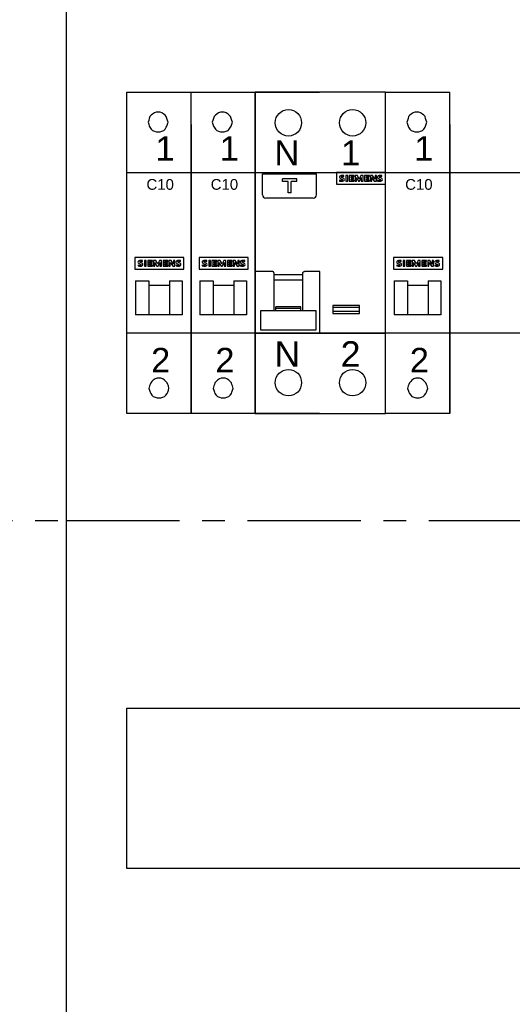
# Model space of a CAD drawing. Header units: millimetres. Extents: x 449515 to 838834, y -400723 to -307130.
# Tile 17 of 38: x 833454 to 834834, y -325235 to -322477. Entities that reach past the tile are written whole.
import ezdxf

# ---------------------------------------------------------------- set-up
doc = ezdxf.new("R2010")
doc.units = ezdxf.units.MM
doc.header["$LTSCALE"] = 25.4
doc.linetypes.add('CENTER', pattern=[2, 1.25, -0.25, 0.25, -0.25])
doc.layers.add('!Siemens Podklad_8GK_sikus', color=250, linetype='Continuous', lineweight=100)
doc.layers.add('R5', color=7, linetype='Continuous')
doc.styles.get("Standard").update_dxf_attribs({"font": 'arial.ttf'})

# ---------------------------------------------------------------- blocks, each defined once
blk = doc.blocks.new('*U669')
at = {"color": 0}
for p, q in [((267, -97.5), (267, -52.5)), ((267, -52.5), (483, -52.5)), ((483, -97.5), (267, -97.5)), ((267, -247.5), (267, -202.5)), ((267, -202.5), (483, -202.5)), ((483, -247.5), (267, -247.5))]:
    blk.add_line(p, q, dxfattribs=at)
blk = doc.blocks.new('AD_8GK4853-8KK0~2')
at = {"layer": '!Siemens Podklad_8GK_sikus', "color": 0, "lineweight": -2}
blk.add_line((250, 0), (250, -1800), dxfattribs=at)
at = {"layer": '!Siemens Podklad_8GK_sikus', "color": 4, "linetype": 'CENTER', "lineweight": -2}
blk.add_line((0, -1500), (250, -1500), dxfattribs=at)
blk = doc.blocks.new('*U670')
at = {"layer": '!Siemens Podklad_8GK_sikus', "color": 0, "lineweight": -2}
blk.add_line((0, 0), (0, -1800), dxfattribs=at)
at = {"layer": '!Siemens Podklad_8GK_sikus', "color": 4, "linetype": 'CENTER', "lineweight": -2}
blk.add_line((0, -1500), (500, -1500), dxfattribs=at)
blk = doc.blocks.new('AD_SIEMENS_znaczeki')
at = {"color": 0}
for p, q in [((1755.293, 772.573), (1755.293, 771.993)), ((1757.763, 772.573), (1755.293, 772.573)), ((1755.652, 772.292), (1755.544, 772.343)), ((1755.675, 772.372), (1755.675, 772.422)), ((1755.773, 772.425), (1755.773, 772.143)), ((1755.864, 772.425), (1755.773, 772.425)), ((1755.864, 772.143), (1755.864, 772.425)), ((1755.939, 772.426), (1755.939, 772.141)), ((1756.18, 772.426), (1755.939, 772.426)), ((1756.03, 772.309), (1756.03, 772.379)), ((1756.03, 772.379), (1756.18, 772.379)), ((1756.159, 772.309), (1756.03, 772.309)), ((1756.159, 772.266), (1756.159, 772.309)), ((1756.18, 772.379), (1756.18, 772.426)), ((1756.235, 772.426), (1756.235, 772.141)), ((1756.347, 772.426), (1756.235, 772.426)), ((1756.299, 772.141), (1756.299, 772.321)), ((1756.299, 772.321), (1756.399, 772.141)), ((1756.444, 772.251), (1756.347, 772.426)), ((1756.53, 772.426), (1756.444, 772.251)), ((1756.458, 772.141), (1756.546, 772.321)), ((1756.637, 772.426), (1756.53, 772.426)), ((1756.546, 772.321), (1756.546, 772.141)), ((1756.637, 772.141), (1756.637, 772.426)), ((1756.712, 772.426), (1756.712, 772.141)), ((1756.953, 772.426), (1756.712, 772.426)), ((1756.803, 772.309), (1756.803, 772.379)), ((1756.803, 772.379), (1756.953, 772.379)), ((1756.932, 772.309), (1756.803, 772.309)), ((1756.932, 772.266), (1756.932, 772.309)), ((1756.953, 772.379), (1756.953, 772.426)), ((1757.008, 772.426), (1757.008, 772.141)), ((1757.11, 772.426), (1757.008, 772.426)), ((1757.072, 772.141), (1757.072, 772.326)), ((1757.072, 772.326), (1757.2, 772.141)), ((1757.238, 772.245), (1757.11, 772.426)), ((1757.238, 772.426), (1757.238, 772.245)), ((1757.303, 772.426), (1757.238, 772.426)), ((1757.303, 772.141), (1757.303, 772.426)), ((1757.563, 772.292), (1757.455, 772.343)), ((1757.585, 772.372), (1757.585, 772.422)), ((1757.763, 771.993), (1757.763, 772.573)), ((1755.293, 771.993), (1757.763, 771.993)), ((1755.45, 772.205), (1755.45, 772.149)), ((1755.501, 772.274), (1755.599, 772.234)), ((1755.773, 772.143), (1755.864, 772.143)), ((1755.939, 772.141), (1756.18, 772.141)), ((1756.03, 772.193), (1756.03, 772.266)), ((1756.03, 772.266), (1756.159, 772.266)), ((1756.18, 772.193), (1756.03, 772.193)), ((1756.18, 772.141), (1756.18, 772.193)), ((1756.235, 772.141), (1756.299, 772.141)), ((1756.399, 772.141), (1756.458, 772.141)), ((1756.546, 772.141), (1756.637, 772.141)), ((1756.712, 772.141), (1756.953, 772.141)), ((1756.803, 772.193), (1756.803, 772.266)), ((1756.803, 772.266), (1756.932, 772.266)), ((1756.953, 772.193), (1756.803, 772.193)), ((1756.953, 772.141), (1756.953, 772.193)), ((1757.008, 772.141), (1757.072, 772.141)), ((1757.2, 772.141), (1757.303, 772.141)), ((1757.361, 772.209), (1757.361, 772.149)), ((1757.407, 772.277), (1757.51, 772.227))]:
    blk.add_line(p, q, dxfattribs=at)
for centre, major_axis, start_param, end_param in [((1755.532, 772.346), (0.0852, 0), 2.06576, 3.66098), ((1755.542, 772.351), (-0.0968, 0), 0.519387, 1.135975), ((1755.576, 772.275), (-0.178, 0), -1.570796, -1.075832), ((1755.554, 772.36), (-0.0209, 0), -1.07402, 1.07402), ((1755.581, 772.316), (-0.0775, 0), 4.682533, 5.209165), ((1755.576, 772.023), (-0.465, 0), 4.499109, 4.712389), ((1755.572, 772.047), (0.383, 0), 1.298767, 1.54094), ((1757.443, 772.346), (0.0852, 0), 2.06576, 3.66098), ((1757.453, 772.351), (-0.0968, 0), 0.519387, 1.07402), ((1757.487, 772.275), (-0.178, 0), -1.570796, -1.075832), ((1757.465, 772.36), (0.0209, 0), 2.067572, 4.215613), ((1757.491, 772.316), (-0.0775, 0), 4.682533, 5.209165), ((1757.487, 772.023), (-0.465, 0), 4.499109, 4.712389), ((1757.482, 772.047), (0.383, 0), 1.298767, 1.54094), ((1755.562, 772.527), (0.383, 0), 4.4151, 4.655269), ((1755.557, 772.547), (0.465, 0), 4.480311, 4.786895), ((1755.547, 772.289), (0.112, 0), 4.655269, 5.197087), ((1755.579, 772.282), (0.163, 0), -1.49629, -1.148117), ((1755.589, 772.218), (-0.0209, 0), 2.055494, 4.227691), ((1755.609, 772.223), (0.0891, 0), -1.148117, 1.07402), ((1757.486, 772.527), (0.383, 0), 4.378973, 4.682131), ((1757.468, 772.547), (-0.465, 0), 1.338719, 1.645302), ((1757.478, 772.289), (0.112, 0), 4.682131, 4.957102), ((1757.49, 772.282), (0.163, 0), -1.49629, -1.148117), ((1757.5, 772.211), (-0.0209, 0), 1.815509, 4.215613), ((1757.52, 772.223), (0.0891, 0), -1.148117, 1.07402)]:
    blk.add_ellipse(centre, major_axis=major_axis, ratio=0.878278, start_param=start_param, end_param=end_param, dxfattribs=at)

msp = doc.modelspace()

# ---------------------------------------------------------------- linework, layer by layer
at = {"color": 0}
for p, q in [((833753.8195, -322680.1288, -200), (834293.8195, -322680.1288, -200)), ((833933.8195, -322770.1288, -200), (833933.8195, -322680.1288, -200)), ((833933.8195, -322770.1288, -200), (833933.8195, -322680.1288, -200)), ((834113.8195, -322770.1288, -200), (834113.8195, -322680.1288, -200)), ((834113.8195, -322770.1288, -200), (834113.8195, -322680.1288, -200)), ((834478.5421, -322680.1288, -200), (834658.5422, -322680.1289, -200)), ((834658.5421, -322770.1288, -200), (834658.5421, -322680.1288, -200)), ((834658.5422, -322770.1289, -200), (834658.5422, -322680.1289, -200)), ((834113.8195, -322905.1265, -200), (834478.5421, -322905.1265, -200)), ((834134.0078, -322908.6265, -200), (834285.0078, -322908.6265, -200)), ((834134.0078, -322967.6265, -200), (834134.0078, -322908.6265, -200)), ((834190.0078, -322930.1265, -200), (834190.0078, -322922.1265, -200)), ((834230.0078, -322922.1265, -200), (834190.0078, -322922.1265, -200)), ((834230.0078, -322930.1265, -200), (834230.0078, -322922.1265, -200)), ((834285.0078, -322967.6265, -200), (834285.0078, -322908.6265, -200)), ((834206.0078, -322930.1265, -200), (834190.0078, -322930.1265, -200)), ((834206.0078, -322962.1265, -200), (834206.0078, -322930.1265, -200)), ((834214.0078, -322962.1265, -200), (834214.0078, -322930.1265, -200)), ((834230.0078, -322930.1265, -200), (834214.0078, -322930.1265, -200)), ((834276.0078, -322976.6265, -200), (834143.0078, -322976.6265, -200)), ((834214.0078, -322962.1265, -200), (834206.0078, -322962.1265, -200)), ((834161.5421, -323182.1677, -200), (834116.5421, -323182.1677, -200)), ((834161.8433, -323182.1782, -200), (834161.5421, -323182.1677, -200)), ((834162.1546, -323182.2104, -200), (834161.8433, -323182.1782, -200)), ((834162.4686, -323182.2652, -200), (834162.1546, -323182.2104, -200)), ((834162.7779, -323182.3428, -200), (834162.4686, -323182.2652, -200)), ((834163.0761, -323182.4398, -200), (834162.7779, -323182.3428, -200)), ((834163.3567, -323182.552, -200), (834163.0761, -323182.4398, -200)), ((834163.6274, -323182.6817, -200), (834163.3567, -323182.552, -200)), ((834163.8994, -323182.8341, -200), (834163.6274, -323182.6817, -200)), ((834164.1664, -323183.0071, -200), (834163.8994, -323182.8341, -200)), ((834164.4226, -323183.1982, -200), (834164.1664, -323183.0071, -200)), ((834164.6634, -323183.403, -200), (834164.4226, -323183.1982, -200)), ((834164.8855, -323183.6157, -200), (834164.6634, -323183.403, -200)), ((834165.0878, -323183.8336, -200), (834164.8855, -323183.6157, -200)), ((834165.2832, -323184.0699, -200), (834165.0878, -323183.8336, -200)), ((834165.4703, -323184.3236, -200), (834165.2832, -323184.0699, -200)), ((834165.6452, -323184.591, -200), (834165.4703, -323184.3236, -200)), ((834165.8044, -323184.8681, -200), (834165.6452, -323184.591, -200)), ((834165.9465, -323185.1496, -200), (834165.8044, -323184.8681, -200)), ((834166.0704, -323185.4298, -200), (834165.9465, -323185.1496, -200)), ((834166.1766, -323185.7074, -200), (834166.0704, -323185.4298, -200)), ((834166.2716, -323185.9985, -200), (834166.1766, -323185.7074, -200)), ((834166.3546, -323186.302, -200), (834166.2716, -323185.9985, -200)), ((834166.4235, -323186.6138, -200), (834166.3546, -323186.302, -200)), ((834166.4765, -323186.9296, -200), (834166.4235, -323186.6138, -200)), ((834166.5134, -323187.2448, -200), (834166.4765, -323186.9296, -200)), ((834166.5351, -323187.5549, -200), (834166.5134, -323187.2448, -200)), ((834166.5421, -323187.855, -200), (834166.5351, -323187.5549, -200)), ((834166.5421, -323292.5196, -200), (834166.5421, -323187.855, -200)), ((834246.5421, -323191.4288, -200), (834166.5421, -323191.4288, -200)), ((834246.5421, -323187.855, -200), (834246.5492, -323187.5549, -200)), ((834246.5421, -323292.5196, -200), (834246.5421, -323187.855, -200)), ((834246.5492, -323187.5549, -200), (834246.5708, -323187.2448, -200)), ((834246.5708, -323187.2448, -200), (834246.6078, -323186.9296, -200)), ((834246.6078, -323186.9296, -200), (834246.6607, -323186.6138, -200)), ((834246.6607, -323186.6138, -200), (834246.7296, -323186.302, -200)), ((834246.7296, -323186.302, -200), (834246.8126, -323185.9985, -200)), ((834246.8126, -323185.9985, -200), (834246.9076, -323185.7074, -200)), ((834246.9076, -323185.7074, -200), (834247.0138, -323185.4298, -200)), ((834247.0138, -323185.4298, -200), (834247.1377, -323185.1496, -200)), ((834247.1377, -323185.1496, -200), (834247.2798, -323184.8681, -200)), ((834247.2798, -323184.8681, -200), (834247.439, -323184.591, -200)), ((834247.439, -323184.591, -200), (834247.6139, -323184.3236, -200)), ((834247.6139, -323184.3236, -200), (834247.8011, -323184.0699, -200)), ((834247.8011, -323184.0699, -200), (834247.9964, -323183.8336, -200)), ((834247.9964, -323183.8336, -200), (834248.1988, -323183.6157, -200)), ((834248.1988, -323183.6157, -200), (834248.4208, -323183.403, -200)), ((834248.4208, -323183.403, -200), (834248.6617, -323183.1982, -200)), ((834248.6617, -323183.1982, -200), (834248.9178, -323183.0071, -200)), ((834248.9178, -323183.0071, -200), (834249.1849, -323182.8341, -200)), ((834249.1849, -323182.8341, -200), (834249.4568, -323182.6817, -200)), ((834249.4568, -323182.6817, -200), (834249.7276, -323182.552, -200)), ((834249.7276, -323182.552, -200), (834250.0082, -323182.4398, -200)), ((834250.0082, -323182.4398, -200), (834250.3064, -323182.3428, -200)), ((834250.3064, -323182.3428, -200), (834250.6157, -323182.2652, -200)), ((834250.6157, -323182.2652, -200), (834250.9297, -323182.2104, -200)), ((834250.9297, -323182.2104, -200), (834251.241, -323182.1782, -200)), ((834251.241, -323182.1782, -200), (834251.5421, -323182.1677, -200)), ((834294.5421, -323182.1677, -200), (834251.5421, -323182.1677, -200)), ((834294.5421, -323355.1288, -200), (834294.5421, -323182.1677, -200)), ((833778.5254, -323208.6582, -200), (833815.5842, -323208.6582, -200)), ((833873.8195, -323208.6582, -200), (833909.1136, -323208.6582, -200)), ((833958.5254, -323208.6582, -200), (833995.5842, -323208.6582, -200)), ((834053.8195, -323208.6582, -200), (834089.1136, -323208.6582, -200)), ((834246.5421, -323206.4953, -200), (834166.5421, -323206.4953, -200)), ((834503.248, -323208.6582, -200), (834540.3068, -323208.6582, -200)), ((834598.5421, -323208.6582, -200), (834633.8362, -323208.6582, -200)), ((834171.5421, -323292.5196, -200), (834171.5421, -323280.8176, -200)), ((834241.5421, -323280.8176, -200), (834171.5421, -323280.8176, -200)), ((834241.5421, -323292.5196, -200), (834241.5421, -323280.8176, -200)), ((834241.5421, -323285.6912, -200), (834171.5421, -323285.6912, -200)), ((834405.7009, -323282.6288, -200), (834330.7009, -323282.6288, -200)), ((834405.7009, -323294.6288, -200), (834330.7009, -323294.6288, -200)), ((834113.8195, -323355.1288, -200), (834478.5421, -323355.1288, -200))]:
    msp.add_line(p, q, dxfattribs=at)
at = {"color": 0, "linetype": 'Continuous'}
for p, q in [((833753.8195, -323580.1288, -200), (833753.8195, -322680.1288, -200)), ((833933.8195, -323580.1288, -200), (833933.8195, -322680.1288, -200)), ((834478.5421, -323580.1288, -200), (834478.5421, -322680.1288, -200)), ((834658.5421, -323580.1288, -200), (834658.5421, -322680.1288, -200)), ((833816.9328, -322753.4764, -200), (833815.1681, -322758.7705, -200)), ((833818.6975, -322748.1823, -200), (833816.9328, -322753.4764, -200)), ((833822.2269, -322744.6529, -200), (833818.6975, -322748.1823, -200)), ((833825.7563, -322741.1235, -200), (833822.2269, -322744.6529, -200)), ((833831.0504, -322737.5941, -200), (833825.7563, -322741.1235, -200)), ((833836.3445, -322735.8293, -200), (833831.0504, -322737.5941, -200)), ((833841.6387, -322735.8293, -200), (833836.3445, -322735.8293, -200)), ((833846.9328, -322735.8293, -200), (833841.6387, -322735.8293, -200)), ((833852.2269, -322737.5941, -200), (833846.9328, -322735.8293, -200)), ((833857.521, -322741.1235, -200), (833852.2269, -322737.5941, -200)), ((833861.0504, -322744.6529, -200), (833857.521, -322741.1235, -200)), ((833864.5798, -322748.1823, -200), (833861.0504, -322744.6529, -200)), ((833866.3445, -322753.4764, -200), (833864.5798, -322748.1823, -200)), ((833868.1092, -322758.7705, -200), (833866.3445, -322753.4764, -200)), ((833996.9328, -322753.4764, -200), (833995.1681, -322758.7705, -200)), ((833998.6975, -322748.1823, -200), (833996.9328, -322753.4764, -200)), ((834002.2269, -322744.6529, -200), (833998.6975, -322748.1823, -200)), ((834005.7563, -322741.1235, -200), (834002.2269, -322744.6529, -200)), ((834011.0504, -322737.5941, -200), (834005.7563, -322741.1235, -200)), ((834016.3445, -322735.8293, -200), (834011.0504, -322737.5941, -200)), ((834021.6387, -322735.8293, -200), (834016.3445, -322735.8293, -200)), ((834026.9328, -322735.8293, -200), (834021.6387, -322735.8293, -200)), ((834032.2269, -322737.5941, -200), (834026.9328, -322735.8293, -200)), ((834037.521, -322741.1235, -200), (834032.2269, -322737.5941, -200)), ((834041.0504, -322744.6529, -200), (834037.521, -322741.1235, -200)), ((834044.5798, -322748.1823, -200), (834041.0504, -322744.6529, -200)), ((834046.3445, -322753.4764, -200), (834044.5798, -322748.1823, -200)), ((834048.1092, -322758.7705, -200), (834046.3445, -322753.4764, -200)), ((834541.6554, -322753.4765, -200), (834539.8907, -322758.7706, -200)), ((834543.4201, -322748.1823, -200), (834541.6554, -322753.4765, -200)), ((834546.9495, -322744.6529, -200), (834543.4201, -322748.1823, -200)), ((834550.4789, -322741.1235, -200), (834546.9495, -322744.6529, -200)), ((834555.7731, -322737.5941, -200), (834550.4789, -322741.1235, -200)), ((834561.0672, -322735.8294, -200), (834555.7731, -322737.5941, -200)), ((834566.3613, -322735.8294, -200), (834561.0672, -322735.8294, -200)), ((834571.6554, -322735.8294, -200), (834566.3613, -322735.8294, -200)), ((834576.9495, -322737.5941, -200), (834571.6554, -322735.8294, -200)), ((834582.2436, -322741.1235, -200), (834576.9495, -322737.5941, -200)), ((834585.7731, -322744.6529, -200), (834582.2436, -322741.1235, -200)), ((834589.3025, -322748.1823, -200), (834585.7731, -322744.6529, -200)), ((834591.0672, -322753.4765, -200), (834589.3025, -322748.1823, -200)), ((834592.8319, -322758.7706, -200), (834591.0672, -322753.4765, -200)), ((833815.1681, -322758.7705, -200), (833813.4034, -322764.0646, -200)), ((833813.4034, -322764.0646, -200), (833815.1681, -322769.3588, -200)), ((833815.1681, -322769.3588, -200), (833816.9328, -322774.6529, -200)), ((833816.9328, -322774.6529, -200), (833818.6975, -322778.1823, -200)), ((833818.6975, -322778.1823, -200), (833822.2269, -322783.4764, -200)), ((833822.2269, -322783.4764, -200), (833825.7563, -322787.0058, -200)), ((833857.521, -322787.0058, -200), (833861.0504, -322783.4764, -200)), ((833861.0504, -322783.4764, -200), (833864.5798, -322778.1823, -200)), ((833864.5798, -322778.1823, -200), (833866.3445, -322774.6529, -200)), ((833866.3445, -322774.6529, -200), (833868.1092, -322769.3588, -200)), ((833869.874, -322764.0646, -200), (833868.1092, -322758.7705, -200)), ((833868.1092, -322769.3588, -200), (833869.874, -322764.0646, -200)), ((833933.8195, -322770.1288, -200), (833933.8195, -323580.1288, -200)), ((833933.8195, -323580.1288, -200), (833933.8195, -322770.1288, -200)), ((833995.1681, -322758.7705, -200), (833993.4034, -322764.0646, -200)), ((833993.4034, -322764.0646, -200), (833995.1681, -322769.3588, -200)), ((833995.1681, -322769.3588, -200), (833996.9328, -322774.6529, -200)), ((833996.9328, -322774.6529, -200), (833998.6975, -322778.1823, -200)), ((833998.6975, -322778.1823, -200), (834002.2269, -322783.4764, -200)), ((834002.2269, -322783.4764, -200), (834005.7563, -322787.0058, -200)), ((834037.521, -322787.0058, -200), (834041.0504, -322783.4764, -200)), ((834041.0504, -322783.4764, -200), (834044.5798, -322778.1823, -200)), ((834044.5798, -322778.1823, -200), (834046.3445, -322774.6529, -200)), ((834046.3445, -322774.6529, -200), (834048.1092, -322769.3588, -200)), ((834049.874, -322764.0646, -200), (834048.1092, -322758.7705, -200)), ((834048.1092, -322769.3588, -200), (834049.874, -322764.0646, -200)), ((834113.8195, -322770.1288, -200), (834113.8195, -323580.1288, -200)), ((834113.8195, -323580.1288, -200), (834113.8195, -322770.1288, -200)), ((834539.8907, -322758.7706, -200), (834538.126, -322764.0647, -200)), ((834538.126, -322764.0647, -200), (834539.8907, -322769.3588, -200)), ((834539.8907, -322769.3588, -200), (834541.6554, -322774.6529, -200)), ((834541.6554, -322774.6529, -200), (834543.4201, -322778.1823, -200)), ((834543.4201, -322778.1823, -200), (834546.9495, -322783.4765, -200)), ((834546.9495, -322783.4765, -200), (834550.4789, -322787.0059, -200)), ((834582.2436, -322787.0059, -200), (834585.7731, -322783.4765, -200)), ((834585.7731, -322783.4765, -200), (834589.3025, -322778.1823, -200)), ((834589.3025, -322778.1823, -200), (834591.0672, -322774.6529, -200)), ((834591.0672, -322774.6529, -200), (834592.8319, -322769.3588, -200)), ((834594.5966, -322764.0647, -200), (834592.8319, -322758.7706, -200)), ((834592.8319, -322769.3588, -200), (834594.5966, -322764.0647, -200)), ((834658.5421, -322770.1288, -200), (834658.5421, -323580.1288, -200)), ((834658.5421, -323580.1288, -200), (834658.5421, -322770.1288, -200)), ((833825.7563, -322787.0058, -200), (833831.0504, -322788.7705, -200)), ((833831.0504, -322788.7705, -200), (833836.3445, -322790.5352, -200)), ((833836.3445, -322790.5352, -200), (833841.6387, -322790.5352, -200)), ((833841.6387, -322790.5352, -200), (833846.9328, -322790.5352, -200)), ((833846.9328, -322790.5352, -200), (833852.2269, -322788.7705, -200)), ((833852.2269, -322788.7705, -200), (833857.521, -322787.0058, -200)), ((834005.7563, -322787.0058, -200), (834011.0504, -322788.7705, -200)), ((834011.0504, -322788.7705, -200), (834016.3445, -322790.5352, -200)), ((834016.3445, -322790.5352, -200), (834021.6387, -322790.5352, -200)), ((834021.6387, -322790.5352, -200), (834026.9328, -322790.5352, -200)), ((834026.9328, -322790.5352, -200), (834032.2269, -322788.7705, -200)), ((834032.2269, -322788.7705, -200), (834037.521, -322787.0058, -200)), ((834550.4789, -322787.0059, -200), (834555.7731, -322788.7706, -200)), ((834555.7731, -322788.7706, -200), (834561.0672, -322790.5353, -200)), ((834561.0672, -322790.5353, -200), (834566.3613, -322790.5353, -200)), ((834566.3613, -322790.5353, -200), (834571.6554, -322790.5353, -200)), ((834571.6554, -322790.5353, -200), (834576.9495, -322788.7706, -200)), ((834576.9495, -322788.7706, -200), (834582.2436, -322787.0059, -200)), ((833778.5254, -323208.6582, -200), (833778.5254, -323303.9523, -200)), ((833815.5842, -323208.6582, -200), (833815.5842, -323303.9523, -200)), ((833873.8195, -323221.0111, -200), (833815.5842, -323221.0111, -200)), ((833873.8195, -323208.6582, -200), (833873.8195, -323303.9523, -200)), ((833909.1136, -323208.6582, -200), (833909.1136, -323303.9523, -200)), ((833958.5254, -323208.6582, -200), (833958.5254, -323303.9523, -200)), ((833995.5842, -323208.6582, -200), (833995.5842, -323303.9523, -200)), ((834053.8195, -323221.0111, -200), (833995.5842, -323221.0111, -200)), ((834053.8195, -323208.6582, -200), (834053.8195, -323303.9523, -200)), ((834089.1136, -323208.6582, -200), (834089.1136, -323303.9523, -200)), ((834503.248, -323208.6582, -200), (834503.248, -323303.9523, -200)), ((834540.3068, -323208.6582, -200), (834540.3068, -323303.9523, -200)), ((834598.5421, -323221.0112, -200), (834540.3068, -323221.0112, -200)), ((834598.5421, -323208.6582, -200), (834598.5421, -323303.9523, -200)), ((834633.8362, -323208.6582, -200), (834633.8362, -323303.9523, -200)), ((833909.1136, -323303.9523, -200), (833778.5254, -323303.9523, -200)), ((834089.1136, -323303.9523, -200), (833958.5254, -323303.9523, -200)), ((834633.8362, -323303.9523, -200), (834503.248, -323303.9523, -200)), ((833819.1136, -323498.9523, -200), (833817.3489, -323502.4817, -200)), ((833820.8783, -323493.6582, -200), (833819.1136, -323498.9523, -200)), ((833824.4077, -323490.1288, -200), (833820.8783, -323493.6582, -200)), ((833827.9371, -323486.5994, -200), (833824.4077, -323490.1288, -200)), ((833833.2313, -323483.0699, -200), (833827.9371, -323486.5994, -200)), ((833838.5254, -323481.3052, -200), (833833.2313, -323483.0699, -200)), ((833843.8195, -323481.3052, -200), (833838.5254, -323481.3052, -200)), ((833849.1136, -323481.3052, -200), (833843.8195, -323481.3052, -200)), ((833854.4077, -323483.0699, -200), (833849.1136, -323481.3052, -200)), ((833859.7018, -323486.5994, -200), (833854.4077, -323483.0699, -200)), ((833863.2313, -323490.1288, -200), (833859.7018, -323486.5994, -200)), ((833866.7607, -323493.6582, -200), (833863.2313, -323490.1288, -200)), ((833868.5254, -323498.9523, -200), (833866.7607, -323493.6582, -200)), ((833870.2901, -323502.4817, -200), (833868.5254, -323498.9523, -200)), ((833999.1136, -323498.9523, -200), (833997.3489, -323502.4817, -200)), ((834000.8783, -323493.6582, -200), (833999.1136, -323498.9523, -200)), ((834004.4077, -323490.1288, -200), (834000.8783, -323493.6582, -200)), ((834007.9371, -323486.5994, -200), (834004.4077, -323490.1288, -200)), ((834013.2313, -323483.0699, -200), (834007.9371, -323486.5994, -200)), ((834018.5254, -323481.3052, -200), (834013.2313, -323483.0699, -200)), ((834023.8195, -323481.3052, -200), (834018.5254, -323481.3052, -200)), ((834029.1136, -323481.3052, -200), (834023.8195, -323481.3052, -200)), ((834034.4077, -323483.0699, -200), (834029.1136, -323481.3052, -200)), ((834039.7018, -323486.5994, -200), (834034.4077, -323483.0699, -200)), ((834043.2313, -323490.1288, -200), (834039.7018, -323486.5994, -200)), ((834046.7607, -323493.6582, -200), (834043.2313, -323490.1288, -200)), ((834048.5254, -323498.9523, -200), (834046.7607, -323493.6582, -200)), ((834050.2901, -323502.4817, -200), (834048.5254, -323498.9523, -200)), ((834543.8362, -323498.9523, -200), (834542.0715, -323502.4818, -200)), ((834545.6009, -323493.6582, -200), (834543.8362, -323498.9523, -200)), ((834549.1304, -323490.1288, -200), (834545.6009, -323493.6582, -200)), ((834552.6598, -323486.5994, -200), (834549.1304, -323490.1288, -200)), ((834557.9539, -323483.07, -200), (834552.6598, -323486.5994, -200)), ((834563.248, -323481.3053, -200), (834557.9539, -323483.07, -200)), ((834568.5421, -323481.3053, -200), (834563.248, -323481.3053, -200)), ((834573.8362, -323481.3053, -200), (834568.5421, -323481.3053, -200)), ((834579.1304, -323483.07, -200), (834573.8362, -323481.3053, -200)), ((834584.4245, -323486.5994, -200), (834579.1304, -323483.07, -200)), ((834587.9539, -323490.1288, -200), (834584.4245, -323486.5994, -200)), ((834591.4833, -323493.6582, -200), (834587.9539, -323490.1288, -200)), ((834593.248, -323498.9523, -200), (834591.4833, -323493.6582, -200)), ((834595.0127, -323502.4818, -200), (834593.248, -323498.9523, -200)), ((833817.3489, -323502.4817, -200), (833815.5842, -323509.5405, -200)), ((833815.5842, -323509.5405, -200), (833817.3489, -323514.8346, -200)), ((833817.3489, -323514.8346, -200), (833819.1136, -323520.1288, -200)), ((833819.1136, -323520.1288, -200), (833820.8783, -323523.6582, -200)), ((833820.8783, -323523.6582, -200), (833824.4077, -323528.9523, -200)), ((833824.4077, -323528.9523, -200), (833827.9371, -323532.4817, -200)), ((833859.7018, -323532.4817, -200), (833863.2313, -323528.9523, -200)), ((833863.2313, -323528.9523, -200), (833866.7607, -323523.6582, -200)), ((833866.7607, -323523.6582, -200), (833868.5254, -323520.1288, -200)), ((833868.5254, -323520.1288, -200), (833870.2901, -323514.8346, -200)), ((833872.0548, -323509.5405, -200), (833870.2901, -323502.4817, -200)), ((833870.2901, -323514.8346, -200), (833872.0548, -323509.5405, -200)), ((833997.3489, -323502.4817, -200), (833995.5842, -323509.5405, -200)), ((833995.5842, -323509.5405, -200), (833997.3489, -323514.8346, -200)), ((833997.3489, -323514.8346, -200), (833999.1136, -323520.1288, -200)), ((833999.1136, -323520.1288, -200), (834000.8783, -323523.6582, -200)), ((834000.8783, -323523.6582, -200), (834004.4077, -323528.9523, -200)), ((834004.4077, -323528.9523, -200), (834007.9371, -323532.4817, -200)), ((834039.7018, -323532.4817, -200), (834043.2313, -323528.9523, -200)), ((834043.2313, -323528.9523, -200), (834046.7607, -323523.6582, -200)), ((834046.7607, -323523.6582, -200), (834048.5254, -323520.1288, -200)), ((834048.5254, -323520.1288, -200), (834050.2901, -323514.8346, -200)), ((834052.0548, -323509.5405, -200), (834050.2901, -323502.4817, -200)), ((834050.2901, -323514.8346, -200), (834052.0548, -323509.5405, -200)), ((834542.0715, -323502.4818, -200), (834540.3068, -323509.5406, -200)), ((834540.3068, -323509.5406, -200), (834542.0715, -323514.8347, -200)), ((834542.0715, -323514.8347, -200), (834543.8362, -323520.1288, -200)), ((834543.8362, -323520.1288, -200), (834545.6009, -323523.6582, -200)), ((834545.6009, -323523.6582, -200), (834549.1304, -323528.9523, -200)), ((834549.1304, -323528.9523, -200), (834552.6598, -323532.4818, -200)), ((834584.4245, -323532.4818, -200), (834587.9539, -323528.9523, -200)), ((834587.9539, -323528.9523, -200), (834591.4833, -323523.6582, -200)), ((834591.4833, -323523.6582, -200), (834593.248, -323520.1288, -200)), ((834593.248, -323520.1288, -200), (834595.0127, -323514.8347, -200)), ((834596.7774, -323509.5406, -200), (834595.0127, -323502.4818, -200)), ((834595.0127, -323514.8347, -200), (834596.7774, -323509.5406, -200)), ((833827.9371, -323532.4817, -200), (833833.2313, -323534.2464, -200)), ((833833.2313, -323534.2464, -200), (833838.5254, -323536.0111, -200)), ((833838.5254, -323536.0111, -200), (833843.8195, -323536.0111, -200)), ((833843.8195, -323536.0111, -200), (833849.1136, -323536.0111, -200)), ((833849.1136, -323536.0111, -200), (833854.4077, -323534.2464, -200)), ((833854.4077, -323534.2464, -200), (833859.7018, -323532.4817, -200)), ((834007.9371, -323532.4817, -200), (834013.2313, -323534.2464, -200)), ((834013.2313, -323534.2464, -200), (834018.5254, -323536.0111, -200)), ((834018.5254, -323536.0111, -200), (834023.8195, -323536.0111, -200)), ((834023.8195, -323536.0111, -200), (834029.1136, -323536.0111, -200)), ((834029.1136, -323536.0111, -200), (834034.4077, -323534.2464, -200)), ((834034.4077, -323534.2464, -200), (834039.7018, -323532.4817, -200)), ((834552.6598, -323532.4818, -200), (834557.9539, -323534.2465, -200)), ((834557.9539, -323534.2465, -200), (834563.248, -323536.0112, -200)), ((834563.248, -323536.0112, -200), (834568.5421, -323536.0112, -200)), ((834568.5421, -323536.0112, -200), (834573.8362, -323536.0112, -200)), ((834573.8362, -323536.0112, -200), (834579.1304, -323534.2465, -200)), ((834579.1304, -323534.2465, -200), (834584.4245, -323532.4818, -200)), ((834293.8195, -323580.1288, -200), (833753.8195, -323580.1288, -200)), ((834658.5421, -323580.1288, -200), (834478.5421, -323580.1288, -200))]:
    msp.add_line(p, q, dxfattribs=at)
at = {"color": 0, "elevation": -200}
for points in [[(834113.8195, -323580.1288), (834478.5421, -323580.1288), (834478.5421, -322680.1288), (834113.8195, -322680.1288)], [(834405.7009, -323277.6288), (834330.7009, -323277.6288), (834330.7009, -323299.6288), (834405.7009, -323299.6288)], [(834284.5421, -323292.531), (834128.5421, -323292.531), (834128.5421, -323345.7953), (834284.5421, -323345.7953)]]:
    msp.add_lwpolyline(points, close=True, dxfattribs=at)
at = {"color": 0}
for centre in [(834206.5421, -322765.6288, -200), (834206.5421, -322765.6288, -200), (834386.5421, -322765.6288, -200), (834386.5421, -322765.6288, -200), (834206.5421, -323493.6288, -200), (834206.5421, -323493.6288, -200), (834386.5421, -323493.6288, -200), (834386.5421, -323493.6288, -200)]:
    msp.add_circle(centre, 37, dxfattribs=at)
for centre, start, end in [((834143.0078, -322967.6265, -200), 180, 269.999988), ((834276.0078, -322967.6265, -200), 270, 0)]:
    msp.add_arc(centre, 9, start, end, dxfattribs=at)

# ---------------------------------------------------------------- block references
at = {"color": 0, "xscale": 55.68180258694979, "yscale": 55.68180258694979, "zscale": 55.68180258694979}
msp.add_blockref('AD_SIEMENS_znaczeki', (736603.131, -365923.402, -200), dxfattribs=at)
at = {"xscale": 55.6818025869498, "yscale": 55.6818025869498, "zscale": 55.6818025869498}
for p in [(736038.6907, -366161.2868, -200), (736218.6907, -366161.2868, -200), (736763.4133, -366161.2868, -200)]:
    msp.add_blockref('AD_SIEMENS_znaczeki', p, dxfattribs=at)
at = {"layer": 'R5', "xscale": 10, "yscale": 10, "zscale": 10}
for name, p in [('AD_8GK4853-8KK0~2', (831083.8195, -308880.1288, -200)), ('*U670', (833583.8195, -308880.1288, -200)), ('*U669', (831083.8195, -322380.1288, -200))]:
    msp.add_blockref(name, p, dxfattribs=at)

# ---------------------------------------------------------------- texts
at = {"color": 0}
for s, height, p in [('1', 68.8235, (833834.3116, -322872.0184, -200)), ('1', 68.8235, (834014.3116, -322872.0184, -200)), ('1', 68.8235, (834559.0343, -322872.0185, -200)), ('N', 69.5455, (834167.4004, -322884.6134, -200)), ('1', 69.5455, (834353.8864, -322884.6134, -200)), ('N', 71.591, (834167.4919, -323449.1181, -200)), ('2', 71.591, (834353.0495, -323449.1454, -200)), ('2', 68.8235, (833821.9929, -323464.9553, -200)), ('2', 68.8235, (834001.9929, -323464.9553, -200)), ('2', 68.8235, (834546.7155, -323464.9554, -200))]:
    msp.add_text(s, height=height, dxfattribs=at).set_placement(p)
at = {"color": 0, "linetype": 'ByBlock', "lineweight": -2, "char_height": 30, "width": 91.149901, "attachment_point": 1}
for insert in [(833808.921, -322923.2317, -200), (833988.921, -322923.2317, -200), (834533.6436, -322923.2318, -200)]:
    msp.add_mtext('{\\C256;C10}', dxfattribs=dict(at, insert=insert))

doc.saveas('drawing.dxf')
